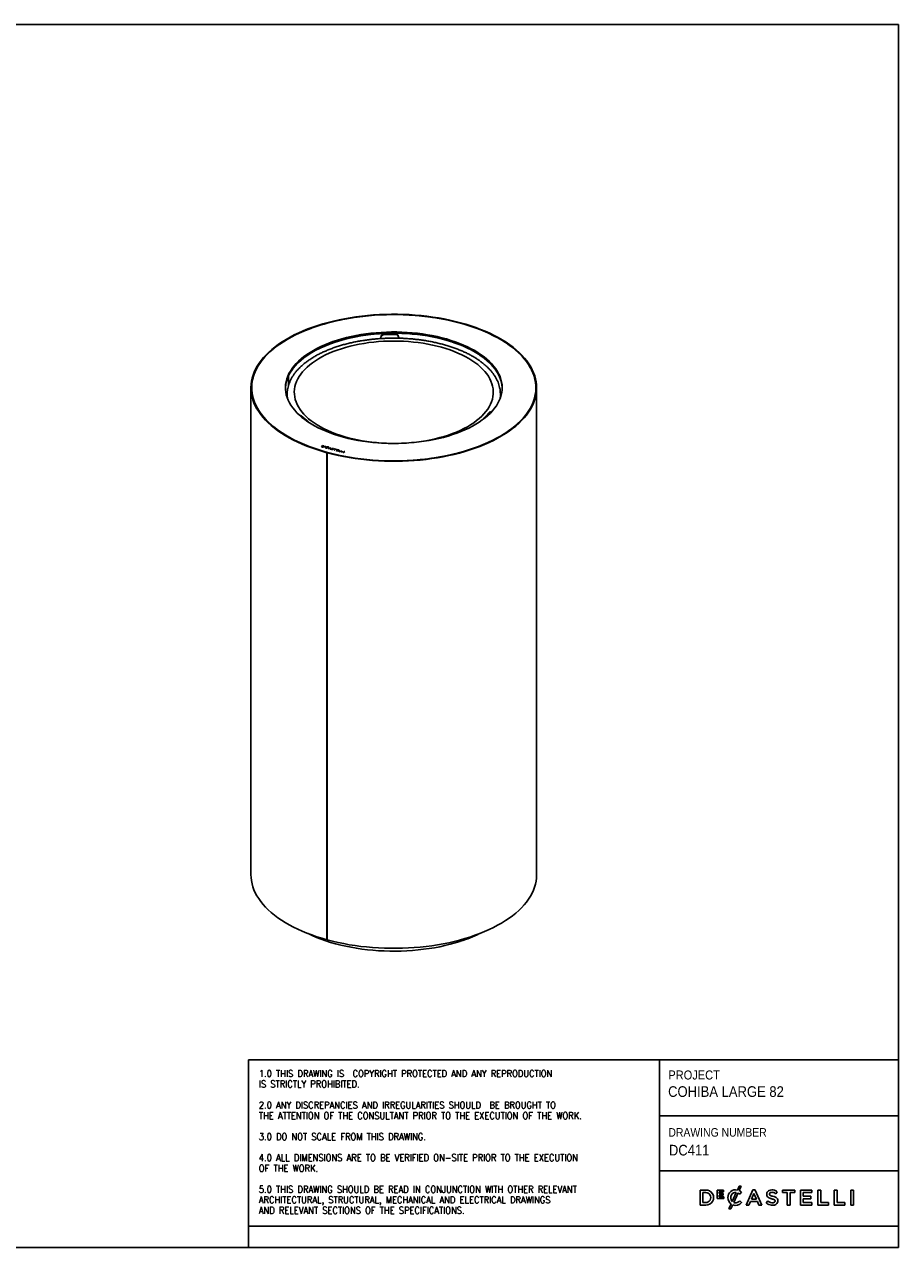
# Model space of a CAD drawing. Header units: millimetres. Extents: x 156 to 3436, y 196 to 2492.
# Tile 2 of 2: x 1796 to 3436, y 196 to 2492. Entities that reach past the tile are written whole.
import ezdxf

# ---------------------------------------------------------------- set-up
doc = ezdxf.new("R2010")
doc.units = ezdxf.units.MM
doc.header["$LTSCALE"] = 8
doc.linetypes.add('SLD-Solido', pattern=[0])
doc.layers.add('NOTE', color=3, linetype='SLD-Solido')
doc.layers.add('SCHIZZI', color=9, linetype='Continuous')
doc.styles.add('SLDTEXTSTYLE0', font='GOTHIC.TTF', dxfattribs={"width": 0.913})
doc.styles.add('SLDTEXTSTYLE1', font='romans__.ttf', dxfattribs={"width": 0.893})

msp = doc.modelspace()

# ---------------------------------------------------------------- linework, layer by layer
for p, q in [((2471.43, 1910.82), (2491.42, 1911.21)), ((2471.53, 1909.52), (2491.52, 1909.92)), ((2498.17, 1904.61), (2498.07, 1905.9)), ((2464.78, 1902.04), (2464.78, 1904.85)), ((2464.88, 1902.05), (2464.88, 1903.56)), ((2498.19, 1904.22), (2498.19, 1902.72)), ((2291.47, 1814.08), (2291.47, 1832.09)), ((2291.51, 1814.21), (2291.51, 1832.18)), ((2221.09, 1809.71), (2221.09, 895.4)), ((2289.09, 1797.89), (2289.09, 1790.82)), ((2689.09, 1790.82), (2689.09, 1797.89)), ((2757.09, 895.4), (2757.09, 1809.71)), ((2313.47, 1757.89), (2312.7, 1757.61)), ((2326.18, 1748.54), (2315.53, 1757.26)), ((2669.54, 1764.2), (2660.21, 1755.09)), ((2672.53, 1764.54), (2671.29, 1764.92)), ((2355.35, 1700.99), (2353.29, 1698.91)), ((2355.35, 1700.87), (2353.38, 1698.88)), ((2355.6, 1700.59), (2354.06, 1699.04)), ((2356.92, 1700.58), (2355.35, 1700.99)), ((2355.35, 1700.87), (2355.35, 1700.99)), ((2356.92, 1700.46), (2355.35, 1700.87)), ((2356.65, 1700.32), (2355.6, 1700.59)), ((2356.92, 1700.46), (2356.92, 1700.58)), ((2357.76, 1699.36), (2357.76, 1699.48)), ((2360.17, 1699.72), (2359.02, 1698.55)), ((2360.17, 1699.61), (2359.11, 1698.53)), ((2359.99, 1699.14), (2360.33, 1699.48)), ((2361.32, 1698.79), (2359.99, 1699.14)), ((2359.99, 1699.02), (2359.99, 1699.14)), ((2361.82, 1699.29), (2360.17, 1699.72)), ((2360.17, 1699.61), (2360.17, 1699.72)), ((2361.73, 1699.2), (2360.17, 1699.61)), ((2360.33, 1699.48), (2361.66, 1699.13)), ((2361.66, 1699.13), (2361.82, 1699.29)), ((2353.29, 1698.91), (2355.13, 1698.43)), ((2354.06, 1699.04), (2355.34, 1698.7)), ((2354.06, 1698.92), (2354.06, 1699.04)), ((2354.06, 1698.92), (2355.34, 1698.58)), ((2355.34, 1698.58), (2355.34, 1698.7)), ((2357.04, 1698.66), (2357.04, 1698.77)), ((2359.02, 1698.55), (2360.66, 1698.12)), ((2359.49, 1698.63), (2359.83, 1698.98)), ((2360.82, 1698.28), (2359.49, 1698.63)), ((2359.49, 1698.51), (2359.49, 1698.63)), ((2360.73, 1698.19), (2359.49, 1698.51)), ((2359.83, 1698.98), (2361.17, 1698.63)), ((2361.23, 1698.7), (2359.99, 1699.02)), ((2360.66, 1698.12), (2360.82, 1698.28)), ((2362.02, 1696.82), (2360.93, 1696.37)), ((2360.93, 1696.37), (2361.49, 1696.22)), ((2362.02, 1696.7), (2361.1, 1696.32)), ((2361.17, 1698.63), (2361.32, 1698.79)), ((2361.49, 1696.22), (2362.37, 1696.58)), ((2361.82, 1697.63), (2361.82, 1697.75)), ((2362.02, 1696.7), (2362.02, 1696.82)), ((2362.29, 1697.4), (2362.29, 1697.28)), ((2362.47, 1697), (2365.15, 1698.11)), ((2362.47, 1696.89), (2365.15, 1698)), ((2362.47, 1696.89), (2362.47, 1697)), ((2362.82, 1696.77), (2365.51, 1697.89)), ((2362.82, 1696.66), (2362.82, 1696.77)), ((2363.04, 1696.57), (2363.04, 1696.68)), ((2363.72, 1687.71), (2364.34, 1688.32)), ((2363.72, 1687.71), (2363.72, 773.4)), ((2364.93, 1688.16), (2364.31, 1687.55)), ((2364.31, 1687.55), (2364.31, 773.24)), ((2364.34, 1688.32), (2364.34, 1687.58)), ((2364.73, 1696.29), (2364.6, 1696.58)), ((2364.6, 1696.47), (2364.6, 1696.58)), ((2364.68, 1696.28), (2364.6, 1696.47)), ((2365.15, 1698), (2365.15, 1698.11)), ((2366.5, 1698.67), (2365.6, 1698.3)), ((2366.5, 1698.56), (2365.6, 1698.19)), ((2365.6, 1698.19), (2365.6, 1698.3)), ((2365.68, 1697.68), (2366.21, 1697.8)), ((2369.86, 1697.23), (2365.95, 1695.59)), ((2365.95, 1695.59), (2366.51, 1695.44)), ((2365.96, 1698.07), (2367.06, 1698.53)), ((2365.96, 1697.96), (2365.96, 1698.07)), ((2369.86, 1697.11), (2366.12, 1695.54)), ((2367.06, 1698.53), (2366.5, 1698.67)), ((2366.5, 1698.56), (2366.5, 1698.67)), ((2366.89, 1698.46), (2366.5, 1698.56)), ((2366.51, 1695.44), (2367.74, 1695.96)), ((2367.74, 1695.96), (2369.67, 1695.45)), ((2369.82, 1696.83), (2368.22, 1696.16)), ((2368.22, 1696.05), (2368.22, 1696.16)), ((2368.22, 1696.16), (2369.7, 1695.77)), ((2368.22, 1696.05), (2369.7, 1695.66)), ((2369.67, 1695.45), (2369.58, 1694.64)), ((2369.58, 1694.64), (2370.14, 1694.49)), ((2369.67, 1695.33), (2369.59, 1694.63)), ((2369.67, 1695.33), (2369.67, 1695.45)), ((2369.7, 1695.77), (2369.82, 1696.83)), ((2369.7, 1695.66), (2369.82, 1696.71)), ((2369.7, 1695.66), (2369.7, 1695.77)), ((2369.82, 1696.71), (2369.82, 1696.83)), ((2370.42, 1697.08), (2369.86, 1697.23)), ((2369.86, 1697.11), (2369.86, 1697.23)), ((2370.41, 1696.97), (2369.86, 1697.11)), ((2370.14, 1694.49), (2370.42, 1697.08)), ((2372.35, 1694.63), (2371.84, 1694.76)), ((2371.84, 1694.65), (2371.84, 1694.76)), ((2372.28, 1694.53), (2371.84, 1694.65)), ((2372.27, 1694.47), (2372.27, 1694.36)), ((2372.33, 1694.22), (2372.33, 1694.34)), ((2373.46, 1695.41), (2373.46, 1695.29)), ((2374.09, 1693.76), (2374.09, 1693.87)), ((2374.65, 1694.01), (2374.65, 1694.12)), ((2374.67, 1694.07), (2374.67, 1694.18)), ((2374.94, 1694.44), (2374.94, 1694.55)), ((2375.39, 1695.05), (2375.9, 1694.92)), ((2375.45, 1695.09), (2375.45, 1695.2)), ((2375.85, 1695.43), (2375.85, 1695.54)), ((2378.93, 1694.48), (2377.12, 1692.65)), ((2377.12, 1692.65), (2377.77, 1692.48)), ((2378.93, 1694.36), (2377.21, 1692.63)), ((2377.86, 1695.09), (2377.6, 1694.83)), ((2377.6, 1694.83), (2378.93, 1694.48)), ((2377.86, 1694.98), (2377.69, 1694.8)), ((2377.77, 1692.48), (2379.58, 1694.31)), ((2381.17, 1694.22), (2377.86, 1695.09)), ((2377.86, 1694.98), (2377.86, 1695.09)), ((2381.08, 1694.13), (2377.86, 1694.98)), ((2378.93, 1694.36), (2378.93, 1694.48)), ((2379.58, 1694.31), (2380.91, 1693.96)), ((2382.77, 1693.79), (2380.72, 1691.71)), ((2380.72, 1691.71), (2383.68, 1690.93)), ((2382.77, 1693.67), (2380.81, 1691.69)), ((2380.91, 1693.96), (2381.17, 1694.22)), ((2381.49, 1691.84), (2382.12, 1692.48)), ((2383.94, 1691.19), (2381.49, 1691.84)), ((2381.49, 1691.72), (2381.49, 1691.84)), ((2383.85, 1691.1), (2381.49, 1691.72)), ((2382.12, 1692.48), (2384.58, 1691.84)), ((2382.38, 1692.75), (2383.02, 1693.39)), ((2384.84, 1692.1), (2382.38, 1692.75)), ((2382.38, 1692.63), (2382.38, 1692.75)), ((2384.75, 1692.01), (2382.38, 1692.63)), ((2385.74, 1693.01), (2382.77, 1693.79)), ((2382.77, 1693.67), (2382.77, 1693.79)), ((2385.65, 1692.92), (2382.77, 1693.67)), ((2383.02, 1693.39), (2385.48, 1692.75)), ((2383.68, 1690.93), (2383.94, 1691.19)), ((2384.58, 1691.84), (2384.84, 1692.1)), ((2385.48, 1692.75), (2385.74, 1693.01)), ((2387.54, 1692.55), (2385.48, 1690.46)), ((2385.48, 1690.46), (2388.3, 1689.72)), ((2387.54, 1692.43), (2385.57, 1690.44)), ((2386.25, 1690.59), (2388.05, 1692.41)), ((2388.56, 1689.98), (2386.25, 1690.59)), ((2386.25, 1690.48), (2386.25, 1690.59)), ((2388.47, 1689.89), (2386.25, 1690.48)), ((2388.05, 1692.41), (2387.54, 1692.55)), ((2387.54, 1692.43), (2387.54, 1692.55)), ((2387.96, 1692.32), (2387.54, 1692.43)), ((2388.3, 1689.72), (2388.56, 1689.98)), ((2391.94, 1691.39), (2389.87, 1689.31)), ((2389.87, 1689.31), (2392.7, 1688.57)), ((2391.94, 1691.28), (2389.96, 1689.28)), ((2390.64, 1689.44), (2392.45, 1691.26)), ((2392.96, 1688.83), (2390.64, 1689.44)), ((2390.64, 1689.32), (2390.64, 1689.44)), ((2392.87, 1688.74), (2390.64, 1689.32)), ((2392.45, 1691.26), (2391.94, 1691.39)), ((2391.94, 1691.28), (2391.94, 1691.39)), ((2392.36, 1691.17), (2391.94, 1691.28)), ((2392.7, 1688.57), (2392.96, 1688.83)), ((2396.44, 1690.23), (2394.36, 1688.13)), ((2394.36, 1688.13), (2394.87, 1688)), ((2396.44, 1690.11), (2394.45, 1688.11)), ((2394.87, 1688), (2396.95, 1690.09)), ((2396.95, 1690.09), (2396.44, 1690.23)), ((2396.44, 1690.11), (2396.44, 1690.23)), ((2396.86, 1690), (2396.44, 1690.11)), ((2363.72, 773.4), (2364.31, 773.97)), ((2613.14, 770.35), (2613.14, 771.49)), ((2613.27, 771.54), (2614.28, 770.72)), ((2614.28, 771.86), (2614.28, 770.72))]:
    msp.add_line(p, q)
at = {"flags": 128}
for points in [[(2363.72, 1687.71), (2353.91, 1690.52), (2344.34, 1693.54), (2335.03, 1696.76), (2325.98, 1700.18), (2317.23, 1703.8), (2308.77, 1707.59), (2300.63, 1711.57), (2292.82, 1715.72), (2285.35, 1720.03), (2278.24, 1724.5), (2271.5, 1729.12), (2265.14, 1733.89), (2259.17, 1738.78), (2253.61, 1743.8), (2248.46, 1748.93), (2243.73, 1754.17), (2239.43, 1759.51), (2235.57, 1764.94), (2232.16, 1770.44), (2229.19, 1776.02), (2226.68, 1781.65), (2224.63, 1787.33), (2223.04, 1793.05), (2221.92, 1798.8), (2221.27, 1804.57), (2221.09, 1810.35), (2221.38, 1816.13), (2222.13, 1821.89), (2223.36, 1827.64), (2225.05, 1833.35), (2227.2, 1839.02), (2229.81, 1844.64), (2232.88, 1850.2), (2236.39, 1855.69), (2240.35, 1861.1), (2244.75, 1866.42), (2249.57, 1871.63), (2254.81, 1876.74), (2260.47, 1881.73), (2266.52, 1886.6), (2272.96, 1891.33), (2279.79, 1895.92), (2286.98, 1900.36), (2294.52, 1904.63), (2302.41, 1908.74), (2310.62, 1912.68), (2319.15, 1916.44), (2327.97, 1920.01), (2337.08, 1923.39), (2346.45, 1926.56), (2356.07, 1929.54), (2365.93, 1932.3), (2376, 1934.85), (2386.27, 1937.18), (2396.72, 1939.28), (2407.33, 1941.16), (2418.08, 1942.81), (2428.96, 1944.22), (2439.95, 1945.4), (2451.02, 1946.34), (2462.16, 1947.04), (2473.34, 1947.5), (2484.55, 1947.72), (2495.78, 1947.7), (2506.98, 1947.43), (2518.16, 1946.92), (2529.29, 1946.18), (2540.34, 1945.19), (2551.31, 1943.97), (2562.17, 1942.51), (2572.9, 1940.81), (2583.48, 1938.89), (2593.9, 1936.74), (2604.13, 1934.37), (2614.16, 1931.78), (2623.97, 1928.98), (2633.55, 1925.97), (2642.87, 1922.75), (2651.92, 1919.34), (2660.69, 1915.73), (2669.16, 1911.94), (2677.31, 1907.97), (2685.13, 1903.82), (2692.6, 1899.51), (2699.73, 1895.05), (2706.48, 1890.43), (2712.85, 1885.67), (2718.82, 1880.78), (2724.4, 1875.77), (2729.56, 1870.64), (2734.3, 1865.4), (2738.61, 1860.06), (2742.49, 1854.64), (2745.92, 1849.14), (2748.9, 1843.57), (2751.42, 1837.93), (2753.49, 1832.25), (2755.09, 1826.53), (2756.22, 1820.78), (2756.89, 1815.02), (2757.08, 1809.24), (2756.81, 1803.46), (2756.07, 1797.69), (2754.86, 1791.95), (2753.18, 1786.23), (2751.04, 1780.56), (2748.44, 1774.94), (2745.39, 1769.38), (2741.89, 1763.89), (2737.94, 1758.48), (2733.56, 1753.16), (2728.75, 1747.94), (2723.52, 1742.82), (2717.88, 1737.83), (2711.84, 1732.96), (2705.4, 1728.22), (2698.59, 1723.63), (2691.41, 1719.19), (2683.88, 1714.91), (2676, 1710.79), (2667.8, 1706.85), (2659.28, 1703.09), (2650.47, 1699.51), (2641.37, 1696.13), (2632.01, 1692.94), (2622.39, 1689.96), (2612.54, 1687.2), (2602.48, 1684.64), (2592.21, 1682.31), (2581.77, 1680.19), (2571.16, 1678.31), (2560.41, 1676.66), (2549.53, 1675.23), (2538.55, 1674.05), (2527.48, 1673.1), (2516.35, 1672.39), (2505.16, 1671.93), (2493.95, 1671.7), (2482.73, 1671.72), (2471.52, 1671.97), (2460.34, 1672.47), (2449.21, 1673.21), (2438.15, 1674.19), (2427.18, 1675.41), (2416.32, 1676.86), (2405.59, 1678.55), (2395, 1680.46), (2384.58, 1682.6), (2374.34, 1684.97), (2364.31, 1687.55)], [(2364.34, 1688.32), (2354.58, 1691.11), (2345.06, 1694.12), (2335.79, 1697.32), (2326.8, 1700.73), (2318.08, 1704.32), (2309.67, 1708.1), (2301.56, 1712.06), (2293.79, 1716.19), (2286.36, 1720.48), (2279.29, 1724.93), (2272.58, 1729.52), (2266.25, 1734.26), (2260.32, 1739.13), (2254.78, 1744.13), (2249.66, 1749.24), (2244.95, 1754.45), (2240.68, 1759.76), (2236.83, 1765.16), (2233.44, 1770.64), (2230.48, 1776.18), (2227.99, 1781.79), (2225.95, 1787.44), (2224.37, 1793.14), (2223.25, 1798.86), (2222.6, 1804.6), (2222.42, 1810.35), (2222.71, 1816.1), (2223.46, 1821.83), (2224.68, 1827.55), (2226.36, 1833.23), (2228.5, 1838.88), (2231.1, 1844.47), (2234.15, 1850), (2237.65, 1855.46), (2241.59, 1860.84), (2245.96, 1866.13), (2250.76, 1871.32), (2255.98, 1876.41), (2261.6, 1881.38), (2267.63, 1886.22), (2274.04, 1890.92), (2280.83, 1895.49), (2287.98, 1899.9), (2295.49, 1904.16), (2303.34, 1908.25), (2311.51, 1912.17), (2319.99, 1915.91), (2328.77, 1919.46), (2337.83, 1922.82), (2347.16, 1925.98), (2356.73, 1928.94), (2366.54, 1931.69), (2376.56, 1934.22), (2386.78, 1936.54), (2397.18, 1938.64), (2407.74, 1940.5), (2418.44, 1942.14), (2429.26, 1943.55), (2440.19, 1944.72), (2451.21, 1945.66), (2462.29, 1946.36), (2473.42, 1946.81), (2484.58, 1947.03), (2495.74, 1947.01), (2506.9, 1946.74), (2518.02, 1946.24), (2529.09, 1945.5), (2540.09, 1944.52), (2551, 1943.3), (2561.8, 1941.85), (2572.48, 1940.16), (2583.01, 1938.25), (2593.37, 1936.11), (2603.56, 1933.75), (2613.54, 1931.18), (2623.3, 1928.39), (2632.83, 1925.39), (2642.1, 1922.19), (2651.11, 1918.79), (2659.84, 1915.2), (2668.26, 1911.43), (2676.37, 1907.48), (2684.15, 1903.35), (2691.59, 1899.07), (2698.68, 1894.62), (2705.4, 1890.03), (2711.73, 1885.3), (2717.68, 1880.43), (2723.23, 1875.44), (2728.37, 1870.33), (2733.08, 1865.12), (2737.37, 1859.81), (2741.23, 1854.42), (2744.64, 1848.94), (2747.61, 1843.4), (2750.12, 1837.79), (2752.17, 1832.14), (2753.76, 1826.45), (2754.89, 1820.73), (2755.55, 1814.99), (2755.75, 1809.24), (2755.48, 1803.49), (2754.74, 1797.75), (2753.54, 1792.04), (2751.87, 1786.35), (2749.74, 1780.71), (2747.15, 1775.11), (2744.12, 1769.58), (2740.63, 1764.12), (2736.7, 1758.73), (2732.34, 1753.44), (2727.56, 1748.24), (2722.35, 1743.16), (2716.74, 1738.19), (2710.73, 1733.34), (2704.33, 1728.63), (2697.55, 1724.06), (2690.4, 1719.64), (2682.91, 1715.38), (2675.07, 1711.28), (2666.91, 1707.36), (2658.44, 1703.62), (2649.66, 1700.06), (2640.61, 1696.69), (2631.29, 1693.52), (2621.73, 1690.56), (2611.93, 1687.8), (2601.91, 1685.26), (2591.7, 1682.94), (2581.31, 1680.84), (2570.75, 1678.96), (2560.05, 1677.32), (2549.23, 1675.9), (2538.3, 1674.72), (2527.29, 1673.78), (2516.21, 1673.08), (2505.08, 1672.61), (2493.92, 1672.39), (2482.76, 1672.4), (2471.61, 1672.66), (2460.48, 1673.16), (2449.41, 1673.89), (2438.41, 1674.87), (2427.49, 1676.08), (2416.69, 1677.52), (2406.01, 1679.2), (2395.47, 1681.11), (2385.1, 1683.24), (2374.91, 1685.59), (2364.93, 1688.16)], [(2726.69, 1747.36), (2721.41, 1742.29), (2715.73, 1737.34), (2709.64, 1732.51), (2703.17, 1727.82), (2696.33, 1723.28), (2689.12, 1718.88), (2681.56, 1714.65), (2673.66, 1710.58), (2665.44, 1706.69), (2656.91, 1702.97), (2648.08, 1699.45), (2638.98, 1696.12), (2629.61, 1692.98), (2620, 1690.05), (2610.16, 1687.34), (2600.1, 1684.83), (2589.85, 1682.55), (2579.42, 1680.49), (2568.84, 1678.65), (2558.11, 1677.05), (2547.26, 1675.67), (2536.31, 1674.54), (2525.28, 1673.64), (2514.19, 1672.97), (2503.05, 1672.55), (2491.88, 1672.37), (2480.72, 1672.43), (2469.56, 1672.73), (2458.44, 1673.27), (2447.38, 1674.05), (2436.38, 1675.07), (2425.48, 1676.33), (2414.69, 1677.82), (2404.04, 1679.54), (2393.53, 1681.49), (2383.19, 1683.66), (2373.03, 1686.05), (2363.08, 1688.66), (2353.35, 1691.49), (2343.85, 1694.52), (2334.62, 1697.75), (2325.65, 1701.18), (2316.97, 1704.8), (2308.59, 1708.61), (2300.53, 1712.59), (2292.8, 1716.74), (2285.41, 1721.06), (2278.38, 1725.53), (2271.72, 1730.14), (2265.44, 1734.9), (2259.56, 1739.79), (2254.07, 1744.8), (2249, 1749.93), (2244.35, 1755.16), (2240.13, 1760.48), (2236.35, 1765.9), (2233.01, 1771.39), (2230.12, 1776.94), (2227.68, 1782.56), (2225.7, 1788.22), (2224.19, 1793.92), (2223.14, 1799.65), (2222.55, 1805.39), (2222.43, 1811.14), (2222.78, 1816.89), (2223.6, 1822.63), (2224.88, 1828.34), (2226.63, 1834.03), (2228.84, 1839.66), (2231.5, 1845.25), (2234.62, 1850.78), (2238.18, 1856.23), (2242.18, 1861.6), (2246.62, 1866.88), (2251.48, 1872.06), (2256.76, 1877.13), (2262.44, 1882.08), (2268.53, 1886.9), (2275, 1891.59), (2281.84, 1896.14), (2289.05, 1900.53), (2296.61, 1904.77), (2304.51, 1908.83), (2312.73, 1912.73), (2321.26, 1916.44), (2330.09, 1919.97), (2339.19, 1923.3), (2348.56, 1926.43), (2358.17, 1929.36), (2368.01, 1932.08), (2378.07, 1934.58), (2388.32, 1936.87), (2398.75, 1938.93), (2409.33, 1940.77), (2420.06, 1942.37), (2430.91, 1943.74), (2441.86, 1944.88), (2452.89, 1945.78), (2463.98, 1946.44), (2475.12, 1946.86), (2486.29, 1947.04), (2497.45, 1946.98), (2508.61, 1946.68), (2519.73, 1946.14), (2530.79, 1945.36), (2541.79, 1944.34), (2552.69, 1943.09), (2563.48, 1941.6), (2574.13, 1939.88), (2584.64, 1937.93), (2594.98, 1935.76), (2605.14, 1933.36), (2615.09, 1930.75), (2624.82, 1927.93), (2634.32, 1924.9), (2643.55, 1921.66), (2652.52, 1918.23), (2661.2, 1914.61), (2669.58, 1910.81), (2677.64, 1906.83), (2685.37, 1902.68), (2692.76, 1898.36), (2699.79, 1893.89), (2706.45, 1889.27), (2712.73, 1884.51), (2718.61, 1879.62), (2724.1, 1874.61), (2729.17, 1869.49), (2733.82, 1864.26), (2738.04, 1858.93), (2741.82, 1853.52), (2745.16, 1848.03), (2748.05, 1842.47), (2750.49, 1836.86), (2752.47, 1831.2), (2753.98, 1825.5), (2755.04, 1819.77), (2755.62, 1814.03), (2755.74, 1808.27), (2755.39, 1802.52), (2754.57, 1796.79), (2753.29, 1791.07), (2751.54, 1785.39), (2749.33, 1779.75), (2746.67, 1774.16), (2743.55, 1768.64), (2739.99, 1763.19), (2735.99, 1757.82), (2731.55, 1752.54), (2726.69, 1747.36)], [(2285.76, 1808.57), (2285.78, 1809.05), (2286.16, 1814.07), (2287.01, 1819.07), (2288.33, 1824.05), (2290.11, 1828.99), (2292.35, 1833.88), (2295.04, 1838.7), (2298.17, 1843.46), (2301.74, 1848.13), (2305.75, 1852.71), (2310.18, 1857.19), (2315.02, 1861.55), (2320.25, 1865.78), (2325.88, 1869.89), (2331.88, 1873.84), (2338.25, 1877.65), (2344.96, 1881.29), (2352, 1884.77), (2359.36, 1888.06), (2367.02, 1891.17), (2374.95, 1894.09), (2383.15, 1896.81), (2391.59, 1899.32), (2400.26, 1901.63), (2409.13, 1903.71), (2418.19, 1905.57), (2427.41, 1907.21), (2436.77, 1908.62), (2446.25, 1909.8), (2455.83, 1910.74), (2465.48, 1911.44), (2475.19, 1911.9), (2484.94, 1912.12), (2494.69, 1912.11), (2504.43, 1911.85), (2514.13, 1911.35), (2523.77, 1910.61), (2533.34, 1909.64), (2542.8, 1908.43), (2552.15, 1906.98), (2561.34, 1905.31), (2570.37, 1903.41), (2579.21, 1901.3), (2587.85, 1898.96), (2596.26, 1896.42), (2604.42, 1893.67), (2612.31, 1890.72), (2619.93, 1887.58), (2627.24, 1884.26), (2634.23, 1880.76), (2640.89, 1877.09), (2647.2, 1873.26), (2653.15, 1869.28), (2658.72, 1865.16), (2663.9, 1860.91), (2668.68, 1856.53), (2673.04, 1852.04), (2676.99, 1847.44), (2680.49, 1842.76), (2683.56, 1837.99), (2686.19, 1833.15), (2688.35, 1828.26), (2690.06, 1823.31), (2691.31, 1818.33), (2692.1, 1813.32), (2692.41, 1808.57)], [(2670.26, 1762.17), (2665.63, 1757.75), (2660.59, 1753.45), (2655.15, 1749.28), (2649.33, 1745.25), (2643.15, 1741.36), (2636.61, 1737.64), (2629.73, 1734.08), (2622.53, 1730.69), (2615.02, 1727.49), (2607.22, 1724.47), (2599.15, 1721.65), (2590.83, 1719.04), (2582.27, 1716.63), (2573.5, 1714.43), (2564.53, 1712.46), (2555.39, 1710.71), (2546.1, 1709.18), (2536.68, 1707.89), (2527.14, 1706.83), (2517.52, 1706.01), (2507.84, 1705.43), (2498.11, 1705.09), (2488.36, 1704.98), (2478.61, 1705.12), (2468.89, 1705.5), (2459.21, 1706.12), (2449.6, 1706.98), (2440.08, 1708.07), (2430.68, 1709.4), (2421.41, 1710.95), (2412.29, 1712.74), (2403.35, 1714.75), (2394.61, 1716.97), (2386.09, 1719.41), (2377.8, 1722.06), (2369.77, 1724.91), (2362.01, 1727.95), (2354.55, 1731.18), (2347.39, 1734.6), (2340.57, 1738.18), (2334.08, 1741.93), (2327.95, 1745.84), (2322.19, 1749.89), (2316.81, 1754.08), (2311.83, 1758.4), (2307.26, 1762.83), (2303.1, 1767.38), (2299.38, 1772.02), (2296.09, 1776.75), (2293.24, 1781.55), (2290.84, 1786.42), (2288.9, 1791.34), (2287.42, 1796.31), (2286.41, 1801.3), (2285.86, 1806.32), (2285.78, 1811.34), (2286.16, 1816.36), (2287.01, 1821.36), (2288.33, 1826.34), (2290.11, 1831.27), (2292.35, 1836.16), (2295.04, 1840.99), (2298.17, 1845.75), (2301.74, 1850.42), (2305.75, 1855), (2310.18, 1859.47), (2315.02, 1863.83), (2320.25, 1868.07), (2325.88, 1872.17), (2331.88, 1876.13), (2338.25, 1879.94), (2344.96, 1883.58), (2352, 1887.05), (2359.36, 1890.35), (2367.02, 1893.46), (2374.95, 1896.38), (2383.15, 1899.1), (2391.59, 1901.61), (2400.26, 1903.91), (2409.13, 1906), (2418.19, 1907.86), (2427.41, 1909.5), (2436.77, 1910.91), (2446.25, 1912.08), (2455.83, 1913.02), (2465.48, 1913.72), (2475.19, 1914.19), (2484.94, 1914.41), (2494.69, 1914.39), (2504.43, 1914.13), (2514.13, 1913.63), (2523.77, 1912.9), (2533.34, 1911.92), (2542.8, 1910.71), (2552.15, 1909.27), (2561.34, 1907.6), (2570.37, 1905.7), (2579.21, 1903.58), (2587.85, 1901.25), (2596.26, 1898.71), (2604.42, 1895.96), (2612.31, 1893.01), (2619.93, 1889.87), (2627.24, 1886.55), (2634.23, 1883.05), (2640.89, 1879.38), (2647.2, 1875.55), (2653.15, 1871.57), (2658.72, 1867.45), (2663.9, 1863.19), (2668.68, 1858.81), (2673.04, 1854.32), (2676.99, 1849.73), (2680.49, 1845.04), (2683.56, 1840.28), (2686.19, 1835.44), (2688.35, 1830.54), (2690.06, 1825.6), (2691.31, 1820.62), (2692.1, 1815.61), (2692.41, 1810.59), (2692.26, 1805.57), (2691.64, 1800.56), (2690.56, 1795.56), (2689.01, 1790.61), (2687, 1785.69), (2684.54, 1780.83), (2681.62, 1776.04), (2678.27, 1771.32), (2674.48, 1766.69), (2670.26, 1762.17)], [(2692.41, 1808.57), (2692.35, 1810.1), (2691.87, 1815.11), (2690.92, 1820.11), (2689.51, 1825.08), (2687.63, 1830.01), (2685.3, 1834.88), (2682.52, 1839.7), (2679.29, 1844.44), (2675.63, 1849.09), (2671.54, 1853.65), (2667.03, 1858.1), (2662.1, 1862.43), (2656.78, 1866.64), (2651.08, 1870.72), (2645, 1874.64), (2638.57, 1878.41), (2631.79, 1882.02), (2624.68, 1885.46), (2617.26, 1888.72), (2609.54, 1891.79), (2601.55, 1894.67), (2593.3, 1897.34), (2584.81, 1899.81), (2576.1, 1902.07), (2567.19, 1904.11), (2558.11, 1905.93), (2548.86, 1907.52), (2539.47, 1908.88), (2529.97, 1910.01), (2520.37, 1910.9), (2510.71, 1911.55), (2500.99, 1911.97), (2491.25, 1912.14), (2481.5, 1912.07), (2471.76, 1911.77), (2462.07, 1911.22), (2452.44, 1910.43), (2442.9, 1909.41), (2433.46, 1908.15), (2424.15, 1906.66), (2414.98, 1904.94), (2405.99, 1903), (2397.19, 1900.84), (2388.6, 1898.46), (2380.24, 1895.88), (2372.13, 1893.09), (2364.29, 1890.1), (2356.74, 1886.93), (2349.49, 1883.57), (2342.57, 1880.03), (2335.98, 1876.33), (2329.74, 1872.47), (2323.87, 1868.47), (2318.38, 1864.32), (2313.28, 1860.04), (2308.58, 1855.63), (2304.3, 1851.12), (2300.45, 1846.51), (2297.02, 1841.81), (2294.04, 1837.03), (2291.51, 1832.18)], [(2336.42, 1856.64), (2342.01, 1860.52), (2347.97, 1864.25), (2354.28, 1867.82), (2360.94, 1871.23), (2367.92, 1874.45), (2375.21, 1877.5), (2382.79, 1880.35), (2390.63, 1883), (2398.72, 1885.44), (2407.04, 1887.67), (2415.57, 1889.69), (2424.29, 1891.48), (2433.16, 1893.04), (2442.18, 1894.37), (2451.32, 1895.47), (2460.55, 1896.33), (2469.86, 1896.95), (2479.21, 1897.32), (2488.59, 1897.46), (2497.97, 1897.35), (2507.33, 1897), (2516.64, 1896.4), (2525.88, 1895.57), (2535.03, 1894.5), (2544.06, 1893.19), (2552.95, 1891.66), (2561.68, 1889.89), (2570.23, 1887.9), (2578.58, 1885.69), (2586.7, 1883.27), (2594.57, 1880.64), (2602.17, 1877.81), (2609.49, 1874.78), (2616.51, 1871.58), (2623.2, 1868.19), (2629.55, 1864.63), (2635.55, 1860.92), (2641.18, 1857.05), (2646.43, 1853.05), (2651.27, 1848.91), (2655.71, 1844.65), (2659.73, 1840.29), (2663.32, 1835.82), (2666.46, 1831.27), (2669.16, 1826.64), (2671.4, 1821.95), (2673.19, 1817.21), (2674.5, 1812.42), (2675.35, 1807.61), (2675.73, 1802.78), (2675.64, 1797.95), (2675.07, 1793.13), (2674.04, 1788.32), (2672.54, 1783.55), (2670.57, 1778.83), (2668.15, 1774.16), (2665.27, 1769.56), (2661.95, 1765.04), (2658.2, 1760.61), (2654.01, 1756.29), (2649.41, 1752.08), (2644.41, 1747.99), (2639.01, 1744.04), (2633.23, 1740.23), (2627.09, 1736.58), (2620.6, 1733.09), (2613.78, 1729.77), (2606.64, 1726.64), (2599.21, 1723.69), (2591.49, 1720.94), (2583.52, 1718.39), (2575.31, 1716.05), (2566.89, 1713.93), (2558.26, 1712.02), (2549.46, 1710.35), (2540.51, 1708.9), (2531.43, 1707.68), (2522.24, 1706.71), (2512.97, 1705.97), (2503.64, 1705.47), (2494.27, 1705.21), (2484.89, 1705.2), (2475.52, 1705.43), (2466.18, 1705.9), (2456.9, 1706.62), (2447.71, 1707.57), (2438.61, 1708.76), (2429.65, 1710.18), (2420.83, 1711.83), (2412.19, 1713.71), (2403.74, 1715.81), (2395.5, 1718.13), (2387.51, 1720.66), (2379.77, 1723.39), (2372.3, 1726.32), (2365.13, 1729.43), (2358.28, 1732.73), (2351.75, 1736.2), (2345.57, 1739.84), (2339.76, 1743.63), (2334.32, 1747.57), (2329.27, 1751.64), (2324.63, 1755.84), (2320.4, 1760.15), (2316.59, 1764.57), (2313.23, 1769.08), (2310.3, 1773.67), (2307.83, 1778.33), (2305.82, 1783.05), (2304.27, 1787.82), (2303.18, 1792.62), (2302.57, 1797.44), (2302.43, 1802.27), (2302.76, 1807.1), (2303.56, 1811.91), (2304.82, 1816.7), (2306.56, 1821.45), (2308.75, 1826.15), (2311.4, 1830.78), (2314.5, 1835.34), (2318.04, 1839.82), (2322.01, 1844.2), (2326.41, 1848.47), (2331.21, 1852.62), (2336.42, 1856.64)], [(2357.71, 1699.68), (2357.75, 1699.56), (2357.76, 1699.43), (2357.73, 1699.3), (2357.65, 1699.17), (2357.55, 1699.06), (2357.41, 1698.95), (2357.24, 1698.85), (2357.04, 1698.77)], [(2358.27, 1699.76), (2358.32, 1699.59), (2358.33, 1699.41), (2358.28, 1699.24), (2358.19, 1699.07), (2358.04, 1698.91), (2357.85, 1698.76), (2357.62, 1698.63), (2357.36, 1698.52)], [(2358.27, 1699.64), (2358.32, 1699.47), (2358.33, 1699.42)], [(2372.89, 1695.35), (2372.9, 1695.37), (2372.98, 1695.53), (2373.15, 1695.67), (2373.38, 1695.79), (2373.67, 1695.87), (2373.99, 1695.9)], [(2373.17, 1695.01), (2373, 1695.15), (2372.9, 1695.31), (2372.9, 1695.48), (2372.98, 1695.64), (2373.15, 1695.79), (2373.38, 1695.9), (2373.67, 1695.98), (2373.99, 1696.02)], [(2373.6, 1695.2), (2373.51, 1695.28), (2373.47, 1695.36), (2373.46, 1695.45), (2373.51, 1695.53), (2373.59, 1695.61), (2373.72, 1695.67), (2373.87, 1695.71), (2374.03, 1695.72)], [(2374.67, 1694.07), (2374.66, 1694.04), (2374.65, 1694.01)], [(2374.94, 1694.55), (2375.03, 1694.5), (2375.1, 1694.44), (2375.16, 1694.38), (2375.21, 1694.32), (2375.23, 1694.25), (2375.24, 1694.18), (2375.23, 1694.11), (2375.2, 1694.04)], [(2375.45, 1695.09), (2375.45, 1695.06), (2375.44, 1695.04)], [(2363.72, 773.4), (2353.91, 776.21), (2344.34, 779.23), (2335.03, 782.45), (2325.98, 785.87), (2317.23, 789.48), (2308.77, 793.28), (2300.63, 797.26), (2292.82, 801.41), (2285.35, 805.72), (2278.24, 810.19), (2271.5, 814.81), (2265.14, 819.57), (2259.17, 824.47), (2253.61, 829.49), (2248.46, 834.62), (2243.73, 839.86), (2239.43, 845.2), (2235.57, 850.63), (2232.16, 856.13), (2229.19, 861.71), (2226.68, 867.34), (2224.63, 873.02), (2223.04, 878.74), (2221.92, 884.49), (2221.27, 890.26), (2221.09, 895.4)], [(2757.09, 895.4), (2757.08, 894.93), (2756.81, 889.15), (2756.07, 883.38), (2754.86, 877.64), (2753.18, 871.92), (2751.04, 866.25), (2748.44, 860.63), (2745.39, 855.07), (2741.89, 849.58), (2737.94, 844.17), (2733.56, 838.85), (2728.75, 833.62), (2723.52, 828.51), (2717.88, 823.52), (2711.84, 818.65), (2705.4, 813.91), (2698.59, 809.32), (2691.41, 804.88), (2683.88, 800.6), (2676, 796.48), (2667.8, 792.54), (2659.28, 788.77), (2650.47, 785.2), (2641.37, 781.81), (2632.01, 778.63), (2622.39, 775.65), (2612.54, 772.88), (2602.48, 770.33), (2592.21, 767.99), (2581.77, 765.88), (2571.16, 764), (2560.41, 762.34), (2549.53, 760.92), (2538.55, 759.74), (2527.48, 758.79), (2516.35, 758.08), (2505.16, 757.61), (2493.95, 757.39), (2482.73, 757.4), (2471.52, 757.66), (2460.34, 758.16), (2449.21, 758.9), (2438.15, 759.88), (2427.18, 761.1), (2416.32, 762.55), (2405.59, 764.24), (2395, 766.15), (2384.58, 768.29), (2374.34, 770.66), (2364.31, 773.24)], [(2328.39, 784.93), (2336.1, 781.34), (2344.29, 777.86), (2352.79, 774.57), (2361.56, 771.49), (2370.6, 768.61), (2379.88, 765.95), (2389.38, 763.51), (2399.1, 761.29), (2408.99, 759.3), (2419.06, 757.54), (2429.26, 756.02), (2439.59, 754.75), (2450.02, 753.71), (2460.54, 752.92), (2471.11, 752.38), (2481.72, 752.08), (2492.34, 752.03), (2502.96, 752.23), (2513.54, 752.68), (2524.08, 753.37), (2534.55, 754.32), (2544.92, 755.5), (2555.18, 756.93), (2565.3, 758.59), (2575.26, 760.49), (2585.05, 762.62), (2594.63, 764.98), (2604, 767.55), (2613.14, 770.35)]]:
    msp.add_lwpolyline(points, dxfattribs=at)
for centre, radius, start, end in [((2471.18, 1904.4), 6.42, 87.80152, 175.92146), ((2471.29, 1903.11), 6.42, 87.80152, 175.92146), ((2491.93, 1905.02), 6.2, 8.09622, 94.74092), ((2492.05, 1903.78), 6.16, 4.0474, 94.92488), ((2343.47, 1807.02), 57.73, 154.25464, 178.46159), ((2342.37, 1797.89), 53.29, 172.14195, 187.36471), ((2635.79, 1797.89), 53.29, 352.53731, 7.83139), ((2313.98, 1755.85), 2.1, 42.18543, 103.95277), ((2319.69, 1741.37), 9.67, 25.37597, 47.83944), ((2668.2, 1747.78), 10.83, 137.5441, 160.44248), ((2670.98, 1763.18), 1.76, 80.12205, 144.8018), ((2354.11, 1691.2), 9.46, 73.1111, 74.43354), ((2356.57, 1698.91), 1.38, 34.36242, 78.16179), ((2354.16, 1690.66), 10.29, 73.1111, 74.43354), ((2354.16, 1690.55), 10.29, 73.1111, 74.43354), ((2356.86, 1699.56), 0.922, 281.30823, 347.62372), ((2356.77, 1698.75), 1.8, 34.17802, 78.06597), ((2356.77, 1698.63), 1.8, 34.17802, 78.06597), ((2356.05, 1702.79), 4.47, 258.03765, 287.00023), ((2356.05, 1702.04), 3.42, 258.0479, 286.82807), ((2356.05, 1701.93), 3.42, 258.0479, 286.82807), ((2362.42, 1697.39), 0.699, 149.26218, 235.04554), ((2362.38, 1697.27), 0.672, 147.4052, 173.9908), ((2363.83, 1695.92), 2.72, 81.84675, 137.80719), ((2363.83, 1695.81), 2.72, 81.84675, 137.80719), ((2362.8, 1697.39), 0.506, 147.3999, 230.24303), ((2362.84, 1697.31), 0.558, 182.25684, 228.23002), ((2363.89, 1696.29), 2.05, 81.87615, 137.81699), ((2363.54, 1698.87), 2.57, 242.94077, 251.38714), ((2364, 1700.21), 3.99, 251.21108, 280.59109), ((2363.67, 1698.56), 1.98, 244.56386, 251.54372), ((2363.67, 1698.44), 1.98, 244.56386, 251.54372), ((2364, 1699.47), 2.95, 251.03392, 281.72393), ((2364, 1699.36), 2.95, 251.03392, 281.72393), ((2364.1, 1695.6), 2.72, 67.43278, 88.4326), ((2364.14, 1695.06), 3.55, 65.67832, 88.64738), ((2364.14, 1694.95), 3.55, 65.67832, 88.64738), ((2365.01, 1697.31), 0.763, 29.38047, 49.18547), ((2365.28, 1697.21), 1.1, 32.20255, 51.65718), ((2365.21, 1697.03), 1.2, 39.19245, 51.20602), ((2372.09, 1694.47), 0.382, 130.76645, 228.58829), ((2372.13, 1694.33), 0.434, 132.80176, 168.58098), ((2373.82, 1697.03), 3.47, 235.01084, 276.13835), ((2372.49, 1694.36), 0.212, 181.4236, 221.35605), ((2372.48, 1694.47), 0.206, 130.58551, 221.45347), ((2373.84, 1696.49), 2.63, 234.91724, 275.34431), ((2373.84, 1696.38), 2.63, 234.91724, 275.34431), ((2375.64, 1699.18), 4.84, 239.35857, 248.1861), ((2373.71, 1695.32), 0.248, 185.02339, 245.77228), ((2375.78, 1698.87), 4.26, 239.3586, 248.18582), ((2375.78, 1698.76), 4.26, 239.3586, 248.18582), ((2371.1, 1687.97), 7.25, 61.63944, 67.77568), ((2374.24, 1693.13), 2.9, 56.32978, 95.0569), ((2374.24, 1693.01), 2.9, 56.32978, 95.0569), ((2374.22, 1693.65), 2.08, 56.34265, 95.13175), ((2374.08, 1694.66), 0.785, 270.70921, 317.28095), ((2374.08, 1694.54), 0.785, 270.70921, 317.28095), ((2372.16, 1689.77), 5.53, 59.86637, 68.46998), ((2372.16, 1689.66), 5.53, 59.86637, 68.46998), ((2374.18, 1694.94), 1.36, 270.38272, 318.56777), ((2374.48, 1694.18), 0.186, 343.06693, 69.42934), ((2374.76, 1693.97), 0.5, 17.3006, 68.53049), ((2375.21, 1695.21), 0.243, 320.29926, 47.30073), ((2375.6, 1695.21), 0.423, 316.69547, 52.53015), ((2375.53, 1695.05), 0.497, 11.07122, 49.44851), ((2529.88, 1032.99), 275.52, 287.83919, 295.79727), ((2515.06, 1076.08), 319.99, 287.84934, 288.0642)]:
    msp.add_arc(centre, radius, start, end)
msp.add_open_spline([(2688.51, 1805.54), (2688.4, 1806.39), (2688.09, 1808.85), (2687.12, 1812.9), (2685.63, 1817.68), (2683.7, 1822.42), (2681.36, 1827.11), (2678.62, 1831.74), (2675.46, 1836.3), (2671.91, 1840.78), (2667.97, 1845.17), (2663.65, 1849.45), (2658.95, 1853.62), (2653.89, 1857.67), (2648.49, 1861.59), (2642.74, 1865.36), (2636.67, 1868.99), (2630.3, 1872.47), (2623.62, 1875.79), (2616.67, 1878.93), (2609.45, 1881.91), (2601.98, 1884.7), (2594.27, 1887.32), (2586.35, 1889.74), (2578.22, 1891.97), (2569.91, 1894), (2561.43, 1895.83), (2552.8, 1897.45), (2544.04, 1898.87), (2535.16, 1900.08), (2526.18, 1901.07), (2517.13, 1901.84), (2508.02, 1902.41), (2498.88, 1902.75), (2489.71, 1902.87), (2480.54, 1902.78), (2471.39, 1902.46), (2462.27, 1901.93), (2453.21, 1901.19), (2444.23, 1900.22), (2435.34, 1899.05), (2426.56, 1897.66), (2417.91, 1896.06), (2409.41, 1894.26), (2401.07, 1892.26), (2392.92, 1890.06), (2384.97, 1887.66), (2377.24, 1885.07), (2369.73, 1882.3), (2362.48, 1879.35), (2355.49, 1876.23), (2348.78, 1872.94), (2342.36, 1869.48), (2336.24, 1865.87), (2330.45, 1862.11), (2324.99, 1858.21), (2319.88, 1854.17), (2315.12, 1850), (2310.73, 1845.72), (2306.72, 1841.32), (2303.1, 1836.83), (2299.88, 1832.25), (2297.07, 1827.59), (2294.67, 1822.86), (2292.69, 1818.09), (2291.15, 1813.27), (2290.13, 1809.1), (2289.79, 1806.52), (2289.67, 1805.57)], degree=3, knots=[0, 0, 0, 0, 0.007845, 0.0228529, 0.037895, 0.0529847, 0.0681299, 0.0833333, 0.0985924, 0.1139013, 0.129252, 0.1446357, 0.1600437, 0.1754684, 0.1909034, 0.2063436, 0.2217848, 0.2372238, 0.252659, 0.2680893, 0.2835142, 0.2989334, 0.314347, 0.3297551, 0.3451581, 0.3605563, 0.3759502, 0.3913402, 0.4067267, 0.4221104, 0.4374916, 0.4528708, 0.4682484, 0.483625, 0.499001, 0.5143768, 0.5297529, 0.5451296, 0.5605073, 0.5758866, 0.5912678, 0.6066516, 0.6220383, 0.6374284, 0.6528225, 0.6682211, 0.6836246, 0.6990335, 0.7144482, 0.7298692, 0.7452965, 0.7607304, 0.7761707, 0.7916168, 0.807068, 0.8225225, 0.8379775, 0.8534289, 0.8688716, 0.8842992, 0.8997038, 0.9150767, 0.9304085, 0.9456902, 0.9609151, 0.9760797, 0.9911856, 1, 1, 1, 1])
at = {"layer": 'SCHIZZI'}
msp.add_line((3435.93, 2491.69), (156.09, 2491.69), dxfattribs=at)
at = {"layer": 'SCHIZZI', "color": 7, "true_color": 0xffffff}
for p, q in [((3436.09, 195.69), (3435.93, 2491.69)), ((2216.54, 547.88), (2216.54, 235.69)), ((2216.54, 547.88), (3436.06, 547.88)), ((2987.88, 547.88), (2987.88, 235.69)), ((2987.88, 443.24), (3436.07, 443.24)), ((2987.88, 339.52), (3436.08, 339.52)), ((3074.25, 303.59), (3063.7, 303.59)), ((3063.7, 303.59), (3063.7, 275.41)), ((3068.89, 280.15), (3068.89, 298.85)), ((3068.89, 298.85), (3074.25, 298.85)), ((3107.89, 303.4), (3096.09, 303.4)), ((3096.09, 303.4), (3096.09, 287.76)), ((3099.51, 297.17), (3099.51, 300.34)), ((3099.51, 300.34), (3107.89, 300.34)), ((3107.89, 300.34), (3107.89, 303.4)), ((3131.67, 299.19), (3124.02, 282.39)), ((3137.15, 311.08), (3133.76, 303.63)), ((3141.06, 311.08), (3137.15, 311.08)), ((3137.18, 302.56), (3141.06, 311.08)), ((3138.18, 295.76), (3141.51, 299.6)), ((3141.51, 299.6), (3141.41, 299.69)), ((3162.43, 303.79), (3150.03, 275.41)), ((3167.16, 303.79), (3162.43, 303.79)), ((3167.19, 303.7), (3167.16, 303.79)), ((3179.55, 275.41), (3167.19, 303.7)), ((3205.8, 296.52), (3208.59, 300.45)), ((3241.35, 303.59), (3218.43, 303.59)), ((3218.43, 303.59), (3218.43, 298.77)), ((3218.43, 298.77), (3227.28, 298.77)), ((3227.28, 298.77), (3227.28, 275.41)), ((3232.5, 275.41), (3232.5, 298.77)), ((3232.5, 298.77), (3241.35, 298.77)), ((3241.35, 298.77), (3241.35, 303.59)), ((3273.2, 303.59), (3252.23, 303.59)), ((3252.23, 303.59), (3252.23, 275.41)), ((3257.42, 291.95), (3257.42, 298.93)), ((3257.42, 298.93), (3273.2, 298.93)), ((3273.2, 298.93), (3273.2, 303.59)), ((3290.1, 303.59), (3284.92, 303.59)), ((3284.92, 303.59), (3284.92, 275.41)), ((3290.1, 280.15), (3290.1, 303.59)), ((3320.75, 303.59), (3315.57, 303.59)), ((3315.57, 303.59), (3315.57, 275.41)), ((3320.75, 280.15), (3320.75, 303.59)), ((3346.5, 303.59), (3346.5, 275.41)), ((3351.69, 303.59), (3346.5, 303.59)), ((3351.69, 275.41), (3351.69, 303.59)), ((3074.25, 280.15), (3068.89, 280.15)), ((3096.09, 287.76), (3108, 287.76)), ((3106.88, 297.17), (3099.51, 297.17)), ((3099.51, 294.1), (3106.88, 294.1)), ((3099.51, 290.82), (3099.51, 294.1)), ((3108, 290.82), (3099.51, 290.82)), ((3106.88, 294.1), (3106.88, 297.17)), ((3108, 287.76), (3108, 290.82)), ((3115.87, 289.36), (3115.87, 289.42)), ((3121.8, 277.53), (3117.58, 268.26)), ((3121.5, 268.26), (3124.96, 275.86)), ((3127.01, 280.36), (3135.07, 298.07)), ((3141.71, 280.02), (3138.37, 283.4)), ((3141.61, 279.92), (3141.71, 280.02)), ((3155.36, 275.41), (3158.23, 282.14)), ((3158.23, 282.14), (3171.24, 282.14)), ((3160.14, 286.77), (3164.71, 297.44)), ((3169.33, 286.77), (3160.14, 286.77)), ((3164.71, 297.44), (3169.33, 286.77)), ((3171.24, 282.14), (3174.07, 275.41)), ((3190.8, 283.26), (3187.67, 279.54)), ((3271.41, 291.95), (3257.42, 291.95)), ((3257.42, 287.29), (3271.41, 287.29)), ((3257.42, 280.07), (3257.42, 287.29)), ((3273.4, 280.07), (3257.42, 280.07)), ((3271.41, 287.29), (3271.41, 291.95)), ((3273.4, 275.41), (3273.4, 280.07)), ((3304.77, 280.15), (3290.1, 280.15)), ((3304.77, 275.41), (3304.77, 280.15)), ((3335.42, 280.15), (3320.75, 280.15)), ((3335.42, 275.41), (3335.42, 280.15)), ((3063.7, 275.41), (3074.25, 275.41)), ((3117.58, 268.26), (3121.5, 268.26)), ((3150.03, 275.41), (3155.36, 275.41)), ((3174.07, 275.41), (3179.55, 275.41)), ((3227.28, 275.41), (3232.5, 275.41)), ((3252.23, 275.41), (3273.4, 275.41)), ((3284.92, 275.41), (3304.77, 275.41)), ((3315.57, 275.41), (3335.42, 275.41)), ((3346.5, 275.41), (3351.69, 275.41)), ((2216.54, 235.69), (2216.54, 195.69)), ((2216.54, 235.69), (3436.08, 235.69)), ((156.09, 195.69), (3436.09, 195.69))]:
    msp.add_line(p, q, dxfattribs=at)
for centre, radius, start, end in [((3075.01, 289.5), 14.11, 266.90157, 93.09843), ((3074.45, 289.5), 9.35, 268.76628, 91.23372), ((3130.32, 289.59), 14.46, 76.24523, 180.89091), ((3130.3, 290.47), 8.82, 81.04863, 153.58432), ((3130.9, 288.71), 15.2, 45.71394, 65.58709), ((3196.58, 295.7), 7.87, 114.63446, 160.64301), ((3198.27, 292.02), 11.92, 89.50788, 114.63446), ((3197.55, 295.21), 4.14, 98.98092, 140.32353), ((3198.36, 290.11), 9.3, 77.54474, 98.98092), ((3198.49, 287.08), 16.86, 72.44471, 90.39732), ((3197.12, 285.7), 13.88, 51.25781, 76.47292), ((3197.8, 286.43), 17.69, 52.42183, 70.96437), ((3130.64, 289.36), 14.77, 180, 233.25786), ((3132.09, 289.59), 10.81, 153.58432, 221.73663), ((3130.33, 290.06), 15.18, 249.30365, 318.58458), ((3130.48, 289.09), 9.4, 248.28377, 285.8766), ((3129.45, 291.68), 12.17, 287.21436, 317.11848), ((3127.95, 285.27), 14.65, 45.72598, 60.90731), ((3199.26, 292.27), 17.21, 227.67997, 255.77334), ((3197.82, 295.57), 9.09, 162.43966, 192.31941), ((3194.86, 294.76), 6.02, 190.78984, 232.66765), ((3200.15, 292.94), 13.46, 225.98856, 252.68232), ((3197.99, 298.86), 11.18, 232.66765, 251.27083), ((3196.99, 296.14), 3.13, 146.85935, 193.31029), ((3196.49, 296.02), 2.62, 193.31029, 230.56735), ((3203.14, 311.9), 25.19, 249.70068, 255.51463), ((3198.91, 299.31), 6.7, 232.44778, 252.59774), ((3199.45, 293.02), 18, 255.77334, 272.44794), ((3199.51, 290.86), 11.29, 252.68232, 275.6739), ((3193.49, 274.57), 13.36, 73.32325, 75.51463), ((3207.42, 322.71), 31.59, 250.55867, 257.31246), ((3201.57, 303.22), 16.41, 254.99999, 258.29329), ((3193.51, 264.32), 23.31, 70.27129, 78.29329), ((3199.92, 286.89), 11.85, 271.47111, 299.92604), ((3196.16, 271.39), 20.95, 64.63254, 78.09895), ((3200.19, 284.87), 5.26, 274.6813, 307.58878), ((3198.66, 278.23), 8.49, 58.43436, 71.28416), ((3201.69, 283.04), 2.81, 27.46177, 59.71525), ((3201.61, 282.88), 2.82, 309.48388, 346.59381), ((3201.06, 283.01), 3.39, 346.59381, 22.92671), ((3202.28, 283.31), 7.57, 28.77124, 67.85987), ((3202.19, 282.95), 7.3, 299.92604, 337.37946), ((3200.34, 283.54), 9.23, 338.409, 21.69569)]:
    msp.add_arc(centre, radius, start, end, dxfattribs=at)

# ---------------------------------------------------------------- texts
at = {"layer": 'NOTE', "color": 7, "true_color": 0xffffff, "attachment_point": 1}
for s, insert, char_height, style in [('1.0 THIS DRAWING IS  COPYRIGHT PROTECTED AND ANY REPRODUCTION', (2235.83, 528.73), 12.8, 'SLDTEXTSTYLE1'), ('PROJECT', (3004.29, 528.08), 16.933, 'SLDTEXTSTYLE0'), ('IS STRICTLY PROHIBITED.', (2235.83, 508.98), 12.8, 'SLDTEXTSTYLE1'), ('COHIBA LARGE 82', (3003.76, 498.47), 20, 'SLDTEXTSTYLE0'), ('2.0 ANY DISCREPANCIES AND IRREGULARITIES SHOULD  BE BROUGHT TO ', (2235.83, 469.47), 12.8, 'SLDTEXTSTYLE1'), ('THE ATTENTION OF THE CONSULTANT PRIOR TO THE EXECUTION OF THE WORK.', (2235.83, 449.71), 12.8, 'SLDTEXTSTYLE1'), ('DRAWING NUMBER', (3004.29, 419.85), 16, 'SLDTEXTSTYLE0'), ('3.0 DO NOT SCALE FROM THIS DRAWING.', (2235.83, 410.2), 12.8, 'SLDTEXTSTYLE1'), ('4.0 ALL DIMENSIONS ARE TO BE VERIFIED ON-SITE PRIOR TO THE EXECUTION ', (2235.83, 370.69), 12.8, 'SLDTEXTSTYLE1'), (' DC411', (2998.45, 388.49), 20, 'SLDTEXTSTYLE0'), ('OF THE WORK.', (2235.83, 350.93), 12.8, 'SLDTEXTSTYLE1'), ('5.0 THIS DRAWING SHOULD BE READ IN CONJUNCTION WITH OTHER RELEVANT ', (2235.83, 311.42), 12.8, 'SLDTEXTSTYLE1'), ('ARCHITECTURAL, STRUCTURAL, MECHANICAL AND ELECTRICAL DRAWINGS ', (2235.83, 291.67), 12.8, 'SLDTEXTSTYLE1'), ('AND RELEVANT SECTIONS OF THE SPECIFICATIONS.', (2235.83, 271.91), 12.8, 'SLDTEXTSTYLE1')]:
    msp.add_mtext(s, dxfattribs=dict(at, insert=insert, char_height=char_height, style=style))

doc.saveas('drawing.dxf')
